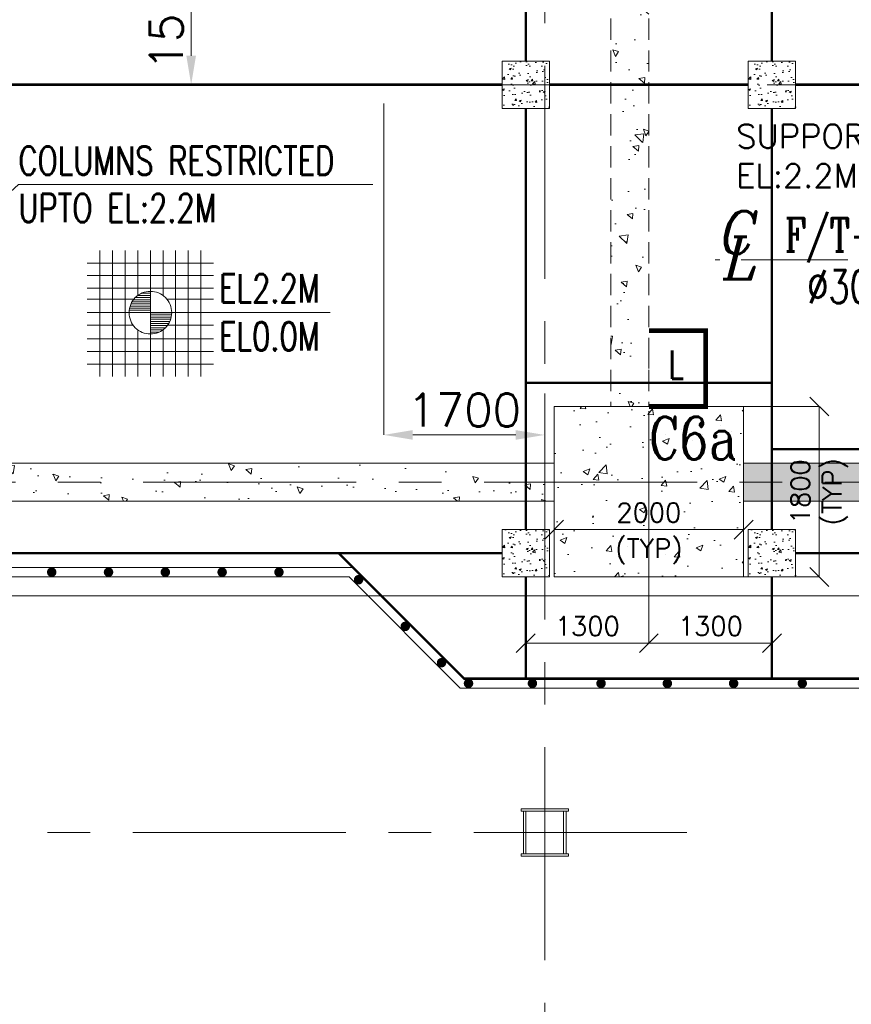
# Model space of a CAD drawing. Header units: inches. Extents: x 0 to 1545919, y 0 to 23143738.
# Tile 165 of 197: x 234123 to 242907, y 76193 to 86595. Entities that reach past the tile are written whole.
import ezdxf

# ---------------------------------------------------------------- set-up
doc = ezdxf.new("R2010")
doc.units = ezdxf.units.IN
doc.header["$LTSCALE"] = 1800
doc.header["$MEASUREMENT"] = 0
for name, pattern in [('CENTER', [2, 1.25, -0.25, 0.25, -0.25]), ('CENTER2', [1.125, 0.75, -0.125, 0.125, -0.125]), ('HIDDEN', [0.375, 0.25, -0.125]), ('HIDDEN2', [0.1875, 0.125, -0.0625])]:
    doc.linetypes.add(name, pattern=pattern)
doc.layers.get('0').update_dxf_attribs({"color": 253, "lineweight": 5})
doc.layers.get('Defpoints').update_dxf_attribs({"lineweight": 18})
for name, color, linetype, lineweight in [('AUX COL', 1, 'Continuous', 18), ('CEN', 8, 'CENTER', 18), ('COL', 1, 'Continuous', 18), ('CONCRETE', 145, 'Continuous', 18), ('DIM', 4, 'Continuous', 18), ('EQUIP', 8, 'HIDDEN', 9), ('GRID', 251, 'CENTER', 18), ('HATCH-1', 252, 'Continuous', 9), ('STEEL', 231, 'Continuous', 18), ('TEXT', 3, 'Continuous', 18)]:
    doc.layers.add(name, color=color, linetype=linetype, lineweight=lineweight)
doc.styles.add('COMPLEX', font='complex')
doc.styles.add('ITALICC', font='italicc')
doc.styles.add('ROMANC', font='ROMANC.SHX')
doc.styles.add('ROMANS', font='romans.shx')
doc.styles.get("Standard").update_dxf_attribs({"font": 'arial.ttf'})
doc.dimstyles.new('HALF', dxfattribs={"dimtxt": 200, "dimasz": 200, "dimexe": 0, "dimexo": 0, "dimgap": 80, "dimtad": 1, "dimdec": 0, "dimzin": 0, "dimdsep": 46, "dimtxsty": 'ROMANS', "dimblk": 'OBLIQUE', "dimcen": 0, "dimclrd": 4, "dimclre": 9, "dimclrt": 256, "dimadec": 0, "dimazin": 0, "dimtfac": 0.09, "dimtdec": 0, "dimtix": 1, "dimtofl": 0, "dimtmove": 0, "dimatfit": 3, "dimldrblk": 'DOT', "dimfxl": 1, "dimtolj": 1, "dimtzin": 0, "dimarcsym": 0})
doc.dimstyles.new('USER175', dxfattribs={"dimscale": 175, "dimtxt": 2, "dimasz": 1.75, "dimexe": 0, "dimexo": 0, "dimgap": 0.5, "dimtad": 1, "dimdec": 0, "dimzin": 0, "dimdsep": 46, "dimtxsty": 'ROMANS', "dimcen": 0, "dimclrd": 4, "dimclre": 4, "dimclrt": 4, "dimadec": 0, "dimazin": 0, "dimtfac": 0.09, "dimtdec": 0, "dimtix": 1, "dimtofl": 0, "dimtmove": 0, "dimatfit": 3, "dimfxl": 1, "dimtolj": 1, "dimtzin": 0, "dimarcsym": 0})

# ---------------------------------------------------------------- blocks, each defined once
blk = doc.blocks.new('TG DECK COLUMNS & OUTLINE')
at = {"layer": 'CONCRETE'}
h = blk.add_hatch(dxfattribs=at)
h.set_pattern_fill('AR-CONC', color=256, scale=100, style=0)
h.set_pattern_definition([(50, (253436.075818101, 67254.81011877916), (717.2601826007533, -62.7521349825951), [75, -825]), (355, (253436.075818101, 67254.81011877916), (-138.751333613, 752.1921337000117), [60, -660]), (100.4514, (253495.847498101, 67249.58077877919), (578.5093817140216, 689.4395420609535), [63.74019000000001, -701.142112]), (46.18420000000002, (253436.075818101, 67454.81011877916), (1067.241048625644, -165.5190143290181), [112.4999999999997, -1237.499999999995]), (96.6356, (253525.012563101, 67441.01681177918), (934.6627055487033, 974.1178709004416), [95.610288, -1051.713]), (351.1842000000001, (253436.075818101, 67454.81011877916), (934.6619451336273, 974.1186009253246), [90, -990]), (21, (253536.075818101, 67404.81011877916), (596.9070521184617, -402.6188906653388), [75, -825]), (326, (253536.075818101, 67404.81011877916), (243.3153319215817, 725.150045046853), [60, -660]), (71.45140000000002, (253585.818051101, 67371.25851277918), (840.2226285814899, 322.5304967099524), [63.74019000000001, -701.142112]), (37.50000000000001, (253436.075818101, 67254.81011877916), (12.15985531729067, 332.8938538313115), [0, -652, 0, -670, 0, -662.5]), (7.499999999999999, (253436.075818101, 67254.81011877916), (263.0695374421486, 394.4117118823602), [0, -382, 0, -637, 0, -252.5]), (327.5, (253213.075818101, 67254.81011877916), (533.822436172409, -22.55487173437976), [0, -250, 0, -780, 0, -1035]), (317.5, (253113.075818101, 67254.81011877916), (583.1861693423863, 100.1049823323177), [0, -325, 0, -518, 0, -735])])
h.paths.add_polyline_path([(234783.075818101, 64464.81011877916), (236783.075818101, 64464.81011877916), (236783.075818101, 66264.81011877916), (234783.075818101, 66264.81011877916)])
blk.add_lwpolyline([(255508.075818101, 61664.81011877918), (267138.075830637, 61664.81011877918), (267138.0758087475, 77664.81011877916), (255508.075818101, 77664.81011877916), (255508.075818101, 79014.81011877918), (246358.075818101, 79014.81011877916), (246358.075818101, 77664.81011877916), (243583.075818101, 77664.81011877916), (240983.0758181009, 75064.81015271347), (226783.0758181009, 75064.81015271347), (226783.0758181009, 64264.81015271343), (240983.0758181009, 64264.81015271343), (243583.075818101, 61664.81011877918), (246358.075818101, 61664.81011877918), (246358.075818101, 60414.81011877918), (255508.075818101, 60414.81011877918)], close=True)
blk.add_lwpolyline([(246358.075818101, 77664.81011877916), (243583.075818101, 77664.81011877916), (240983.0758181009, 75064.81015271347), (226783.0758181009, 75064.81015271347), (226783.0758181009, 64264.81015271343), (240983.0758181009, 64264.81015271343), (243583.075818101, 61664.81011877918), (246358.075818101, 61664.81011877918)])
at = {"layer": 'CEN'}
for p, q in [((235783.075818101, 63964.81011877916), (235783.075818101, 66964.81011877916)), ((226842.0761494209, 65464.81011877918), (244167.015630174, 65464.81011877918))]:
    blk.add_line(p, q, dxfattribs=at)
at = {"layer": 'CONCRETE'}
blk.add_lwpolyline([(234783.075818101, 64464.81011877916), (236783.075818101, 64464.81011877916), (236783.075818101, 66264.81011877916), (234783.075818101, 66264.81011877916)], close=True, dxfattribs=at)
at = {"layer": 'TEXT', "style": 'ROMANC', "width": 0.8}
blk.add_text('C6a', height=450, dxfattribs=at).set_placement((235782.2904882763, 65706.00082048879))
blk = doc.blocks.new('CL')
at = {"style": 'ITALICC'}
for s, p in [('C', (-28.83126929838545, -3.800012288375)), ('L', (-16.31929467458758, -93.26619920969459))]:
    blk.add_text(s, height=150, dxfattribs=at).set_placement(p)
blk = doc.blocks.new('HP&LP DRAIN FLASH TANK')
at = {"layer": 'CEN', "ltscale": 0.5, "flags": 128}
for points in [[(108047.2155538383, 65854.75976622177), (108047.2155538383, 70574.94630827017)], [(110247.2155538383, 68227.62606348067), (103447.2155538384, 68227.62606348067)]]:
    blk.add_lwpolyline(points, dxfattribs=at)
at = {"layer": 'EQUIP'}
for p, q in [((107797.6664437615, 69977.57654363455), (107797.663059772, 69711.16622835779)), ((108297.7428092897, 69977.66108992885), (107797.6664437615, 69977.57654363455)), ((107882.655279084, 69927.62655830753), (107882.6526479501, 69720.48608207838)), ((107907.6994278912, 69927.65124213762), (107882.655279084, 69927.62655830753)), ((107907.6954244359, 69722.49654282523), (107907.6980303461, 69927.6512407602)), ((108187.7229414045, 69927.6576977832), (108162.6678370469, 69927.63300315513)), ((108162.6801901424, 69927.6330153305), (108162.7030406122, 69724.11298418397)), ((108187.7459845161, 69722.42188310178), (108187.7229414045, 69927.6576977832)), ((108297.7087795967, 69711.04135062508), (108297.7365546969, 69977.66108887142)), ((107990.7178044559, 69877.59110895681), (107990.7187478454, 69724.59274295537)), ((107990.7178044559, 69877.59110895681), (108032.7411291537, 69877.57764243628)), ((108062.6609330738, 69897.60026297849), (108032.7308751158, 69897.55988192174)), ((108032.7308751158, 69897.55988192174), (108032.7616372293, 69837.61316346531)), ((108032.7327803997, 69747.56318197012), (108032.7616372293, 69837.61316346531)), ((108062.6609330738, 69897.60026297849), (108062.6916951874, 69837.65354452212)), ((108062.6628383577, 69747.6035630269), (108062.6916951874, 69837.65354452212)), ((108062.7577896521, 69877.56802349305), (108104.6945118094, 69877.60455697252)), ((108104.6945118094, 69877.60455697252), (108104.695455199, 69724.60619097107)), ((107758.1918261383, 69737.59952694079), (107758.1420182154, 69705.35601975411)), ((107883.0957748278, 69737.65954174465), (107758.1918261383, 69737.59952694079)), ((107883.0957748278, 69737.65954174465), (107908.1385260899, 69737.68422419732)), ((107964.1407581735, 69737.68551289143), (107908.1385260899, 69737.68422419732)), ((108022.6983593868, 69747.58305495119), (108072.6972593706, 69747.58369004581)), ((108022.7148312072, 69726.21158498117), (108022.6983593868, 69747.58305495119)), ((108072.7137311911, 69726.2122200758), (108072.6972593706, 69747.58369004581)), ((108338.1463864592, 69737.68876238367), (108188.1996865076, 69737.60406512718)), ((108338.1463864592, 69737.68876238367), (108338.0965785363, 69705.44525519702)), ((106593.9974789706, 67724.54820582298), (106621.9460792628, 67740.62682448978)), ((106593.9974789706, 67724.54820582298), (106669.0441789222, 67594.73290307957)), ((109500.4336287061, 67724.54820582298), (109425.3869287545, 67594.73290307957)), ((109500.4336287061, 67724.54820582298), (109472.4850284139, 67740.62682448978)), ((106637.29361793, 67702.85191689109), (106406.3802639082, 67569.56610171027)), ((109457.1374897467, 67702.85191689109), (109688.0508437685, 67569.56610171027)), ((106406.377135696, 67569.57151781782), (106656.4885376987, 67136.5349545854)), ((106682.4191852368, 67601.93107664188), (106504.6912775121, 67499.29321338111)), ((106517.2340287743, 67477.61789583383), (106693.4761206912, 67579.39770049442)), ((106589.5527837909, 67452.4150545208), (106722.0527837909, 67528.91505452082)), ((109504.8783238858, 67452.4150545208), (109372.3783238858, 67528.91505452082)), ((109577.1970789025, 67477.61789583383), (109400.9549869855, 67579.39770049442)), ((109412.0119224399, 67601.93107664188), (109589.7398301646, 67499.29321338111)), ((109688.0539719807, 67569.57151781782), (109437.942569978, 67136.5349545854)), ((106504.6912775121, 67499.29321338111), (106517.2402158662, 67477.60720382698)), ((106610.5527837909, 67416.11505452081), (106589.5527837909, 67452.4150545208)), ((106593.2527837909, 67406.0150545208), (106645.1527837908, 67436.0150545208)), ((106593.2527837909, 67406.0150545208), (106608.2527837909, 67380.11505452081)), ((106608.2527837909, 67380.11505452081), (106660.1527837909, 67410.11505452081)), ((106723.1527837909, 67481.0150545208), (106645.1527837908, 67436.0150545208)), ((106646.5527837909, 67353.71505452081), (106779.0527837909, 67430.21505452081)), ((106738.1527837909, 67455.11505452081), (106660.1527837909, 67410.11505452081)), ((106736.6527837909, 67500.41505452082), (106718.1527837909, 67489.71505452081)), ((106743.1527837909, 67446.4150545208), (106718.1527837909, 67489.71505452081)), ((106761.6527837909, 67457.11505452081), (106743.1527837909, 67446.4150545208)), ((109447.8783238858, 67353.71505452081), (109315.3783238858, 67430.21505452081)), ((109332.7783238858, 67457.11505452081), (109351.2783238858, 67446.4150545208)), ((109351.2783238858, 67446.4150545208), (109376.2783238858, 67489.71505452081)), ((109356.2783238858, 67455.11505452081), (109434.2783238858, 67410.11505452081)), ((109357.7783238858, 67500.41505452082), (109376.2783238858, 67489.71505452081)), ((109371.2783238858, 67481.0150545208), (109449.2783238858, 67436.0150545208)), ((109486.1783238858, 67380.11505452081), (109434.2783238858, 67410.11505452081)), ((109501.1783238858, 67406.0150545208), (109449.2783238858, 67436.0150545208)), ((109483.8783238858, 67416.11505452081), (109504.8783238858, 67452.4150545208)), ((109501.1783238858, 67406.0150545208), (109486.1783238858, 67380.11505452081)), ((109589.7398301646, 67499.29321338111), (109577.1908918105, 67477.60720382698)), ((106646.5527837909, 67353.71505452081), (106625.5527837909, 67390.11505452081)), ((106822.3798080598, 67359.36284740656), (106644.7093249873, 67256.78775522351)), ((106657.2520762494, 67235.11243767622), (106836.6423063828, 67338.68039716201)), ((106781.0031072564, 67400.65145531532), (106809.00533934, 67352.15274400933)), ((106821.5480906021, 67330.47742646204), (106809.00533934, 67352.15274400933)), ((106821.5480906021, 67330.47742646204), (106884.0520392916, 67222.33744126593)), ((109272.8830170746, 67330.47742646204), (109210.3790683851, 67222.33744126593)), ((109437.1790314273, 67235.11243767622), (109257.7888012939, 67338.68039716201)), ((109272.0512996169, 67359.36284740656), (109449.7217826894, 67256.78775522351)), ((109272.8830170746, 67330.47742646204), (109285.4257683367, 67352.15274400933)), ((109313.4280004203, 67400.65145531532), (109285.4257683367, 67352.15274400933)), ((109447.8783238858, 67353.71505452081), (109468.8783238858, 67390.11505452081)), ((106644.7086250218, 67256.78896484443), (106657.2520762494, 67235.11243767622)), ((106656.4885376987, 67136.5349545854), (106887.2083305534, 67269.73718160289)), ((106884.0520392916, 67222.33744126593), (106912.0006395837, 67238.41605993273)), ((109210.3790683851, 67222.33744126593), (109182.430468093, 67238.41605993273)), ((109437.942569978, 67136.5349545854), (109207.2227771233, 67269.73718160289)), ((109449.7224826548, 67256.78896484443), (109437.1790314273, 67235.11243767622)), ((106973.7451012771, 66876.32069922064), (107085.7723188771, 67070.35753193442)), ((106869.9726879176, 66886.58160685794), (106891.4726879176, 66923.82069922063)), ((107077.385772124, 66766.83160685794), (106869.9726879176, 66886.58160685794)), ((107495.9584197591, 66574.82069922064), (106891.4726879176, 66923.82069922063)), ((107098.885772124, 66804.07069922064), (107203.964748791, 66986.07282561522)), ((107288.5453355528, 66694.57069922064), (107393.6243122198, 66876.57282561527)), ((107413.6860063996, 66622.32069922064), (107525.7132239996, 66816.35753193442)), ((107172.2155538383, 66712.08160685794), (107077.385772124, 66766.83160685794)), ((107267.0453355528, 66657.33160685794), (107172.2155538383, 66712.08160685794)), ((107474.4584197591, 66537.58160685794), (107267.0453355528, 66657.33160685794)), ((107474.4584197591, 66537.58160685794), (107495.9584197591, 66574.82069922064))]:
    blk.add_line(p, q, dxfattribs=at)
for radius in [1500, 813, 801]:
    blk.add_circle((108047.2155538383, 68227.62606348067), radius, dxfattribs=at)
at = {"layer": 'TEXT', "xscale": 3, "yscale": 3, "zscale": 3}
blk.add_blockref('CL', (103580.7693926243, 68301.50217406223, 274.1308960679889), dxfattribs=at)
at = {"layer": 'TEXT', "width": 0.75}
for s, style, p in [("F/T-'B'", 'COMPLEX', (104183.7182209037, 68316.48478712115)), ('%%C3000', 'ROMANS', (104419.1401241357, 67768.71453434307, 274.1308960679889))]:
    blk.add_text(s, height=350, dxfattribs=dict(at, style=style)).set_placement(p)
at = {"layer": 'TEXT', "insert": (103670.5, 69657.63735740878), "char_height": 250, "attachment_point": 1}
blk.add_mtext_dynamic_manual_height_columns('{\\Fromans|c0;SUPPORT FROM EL:2.2M FLOOR}', width=2901.5, gutter_width=1, heights=[0], dxfattribs=at)
blk = doc.blocks.new('*D506')
at = {"layer": 'Defpoints', "color": 0, "transparency": 16777216}
for p in [(-19761.4588015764, 1499.999999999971), (-19984.21555383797, 6.31e-14), (-19761.4588015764, 0)]:
    blk.add_point(p, dxfattribs=at)
at = {"layer": 'DIM', "color": 4, "lineweight": -2, "transparency": 16777216}
for p, q in [((-19761.4588015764, 1499.999999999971), (-19984.21555383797, 1499.999999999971)), ((-19984.21555383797, 1193.749999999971), (-19984.21555383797, 306.25)), ((-19761.4588015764, 0), (-19984.21555383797, 6.31e-14))]:
    blk.add_line(p, q, dxfattribs=at)
at = {"layer": 'DIM', "color": 4, "transparency": 16777216}
for points in [[(-20035.25722050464, 1193.749999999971), (-19933.1738871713, 1193.749999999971), (-19984.21555383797, 1499.999999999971)], [(-20035.25722050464, 306.25), (-19933.1738871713, 306.25), (-19984.21555383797, 6.31e-14)]]:
    blk.add_solid(points, dxfattribs=at)
at = {"layer": 'DIM', "color": 4, "transparency": 16777216, "insert": (-20246.71555383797, 749.9999999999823), "char_height": 350, "attachment_point": 5, "rotation": 90, "style": 'ROMANS'}
blk.add_mtext('\\A1;1500', dxfattribs=at)
blk = doc.blocks.new('*D507')
at = {"layer": 'Defpoints', "color": 0, "transparency": 16777216}
for p in [(-17949.99999999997, -200.0000000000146), (-16249.99999999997, -3262.636641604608), (-16249.99999999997, -3700.136641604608)]:
    blk.add_point(p, dxfattribs=at)
at = {"layer": 'DIM', "color": 4, "lineweight": -2, "transparency": 16777216}
for p, q in [((-17949.99999999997, -200.0000000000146), (-17949.99999999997, -3700.136641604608)), ((-16249.99999999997, -3262.636641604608), (-16249.99999999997, -3700.136641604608)), ((-17643.74999999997, -3700.136641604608), (-16556.24999999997, -3700.136641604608))]:
    blk.add_line(p, q, dxfattribs=at)
at = {"layer": 'DIM', "color": 4, "transparency": 16777216}
for points in [[(-17643.74999999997, -3649.094974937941), (-17643.74999999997, -3751.178308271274), (-17949.99999999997, -3700.136641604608)], [(-16556.24999999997, -3649.094974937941), (-16556.24999999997, -3751.178308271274), (-16249.99999999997, -3700.136641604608)]]:
    blk.add_solid(points, dxfattribs=at)
at = {"layer": 'DIM', "color": 4, "transparency": 16777216, "insert": (-17099.99999999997, -3437.636641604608), "char_height": 350, "attachment_point": 5, "style": 'ROMANS'}
blk.add_mtext('\\A1;1700', dxfattribs=at)
blk = doc.blocks.new('PLATFORM BELOW TG DECK AT EL. 0.0M & 2.2M')
at = {"layer": 'CONCRETE'}
h = blk.add_hatch(dxfattribs=at)
h.set_pattern_fill('AR-CONC', color=256, scale=30, style=0)
h.set_pattern_definition([(50, (-16449.99997503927, 5.82077e-11), (215.178054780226, -18.82564049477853), [22.5, -247.5]), (355, (-16449.99997503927, 5.82077e-11), (-41.6254000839, 225.6576401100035), [18, -198]), (100.4514, (-16432.06847103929, -1.568801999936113), (173.5528145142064, 206.8318626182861), [19.122057, -210.3426336]), (46.18420000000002, (-16449.99997503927, 60.00000000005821), (320.1723145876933, -49.65570429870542), [33.74999999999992, -371.2499999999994]), (96.6356, (-16423.31895153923, 55.86200790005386), (280.398811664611, 292.2353612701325), [28.6830864, -315.5139]), (351.1842000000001, (-16449.99997503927, 60.00000000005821), (280.3985835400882, 292.2355802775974), [27, -297]), (21, (-16419.99997503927, 45.00000000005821), (179.0721156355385, -120.7856671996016), [22.5, -247.5]), (326, (-16419.99997503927, 45.00000000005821), (72.99459957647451, 217.5450135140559), [18, -198]), (71.45140000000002, (-16405.07730513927, 34.9345182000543), (252.066788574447, 96.75914901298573), [19.122057, -210.3426336]), (37.50000000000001, (-16449.99997503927, 5.82077e-11), (3.6479565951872, 99.86815614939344), [0, -195.6, 0, -201, 0, -198.75]), (7.499999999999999, (-16449.99997503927, 5.82077e-11), (78.9208612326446, 118.323513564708), [0, -114.6, 0, -191.1, 0, -75.75]), (327.5, (-16516.8999750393, 5.82077e-11), (160.1467308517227, -6.766461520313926), [0, -75, 0, -234, 0, -310.5]), (317.5, (-16546.89997503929, 5.82077e-11), (174.9558508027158, 30.03149469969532), [0, -97.5, 0, -155.4, 0, -220.5])])
h.paths.add_polyline_path([(-16199.99997503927, 250.0000000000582), (-16699.99997503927, 250.0000000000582), (-16699.99997503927, -249.9999999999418), (-16199.99997503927, -249.9999999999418)])
h = blk.add_hatch(dxfattribs=at)
h.set_pattern_fill('AR-CONC', color=256, scale=30, style=0)
h.set_pattern_definition([(50, (-13850.00002496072, 2.91038e-11), (215.178054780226, -18.82564049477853), [22.5, -247.5]), (355, (-13850.00002496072, 2.91038e-11), (-41.6254000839, 225.6576401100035), [18, -198]), (100.4514, (-13832.06852096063, -1.568801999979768), (173.5528145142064, 206.8318626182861), [19.122057, -210.3426336]), (46.18420000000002, (-13850.00002496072, 60.0000000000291), (320.1723145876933, -49.65570429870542), [33.74999999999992, -371.2499999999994]), (96.6356, (-13823.31900146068, 55.86200790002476), (280.398811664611, 292.2353612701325), [28.6830864, -315.5139]), (351.1842000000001, (-13850.00002496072, 60.0000000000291), (280.3985835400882, 292.2355802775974), [27, -297]), (21, (-13820.00002496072, 45.0000000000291), (179.0721156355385, -120.7856671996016), [22.5, -247.5]), (326, (-13820.00002496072, 45.0000000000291), (72.99459957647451, 217.5450135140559), [18, -198]), (71.45140000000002, (-13805.07735506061, 34.93451820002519), (252.066788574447, 96.75914901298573), [19.122057, -210.3426336]), (37.50000000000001, (-13850.00002496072, 2.91038e-11), (3.6479565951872, 99.86815614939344), [0, -195.6, 0, -201, 0, -198.75]), (7.499999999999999, (-13850.00002496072, 2.91038e-11), (78.9208612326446, 118.323513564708), [0, -114.6, 0, -191.1, 0, -75.75]), (327.5, (-13916.90002496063, 2.91038e-11), (160.1467308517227, -6.766461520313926), [0, -75, 0, -234, 0, -310.5]), (317.5, (-13946.90002496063, 2.91038e-11), (174.9558508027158, 30.03149469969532), [0, -97.5, 0, -155.4, 0, -220.5])])
h.paths.add_polyline_path([(-13600.00002496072, 250.0000000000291), (-14100.00002496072, 250.0000000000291), (-14100.00002496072, -249.9999999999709), (-13600.00002496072, -249.9999999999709)])
h = blk.add_hatch(dxfattribs=at)
h.set_pattern_fill('AR-CONC', color=256, scale=30, style=0)
h.set_pattern_definition([(50, (-16449.99997503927, -4949.999999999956), (215.178054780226, -18.82564049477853), [22.5, -247.5]), (355, (-16449.99997503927, -4949.999999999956), (-41.6254000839, 225.6576401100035), [18, -198]), (100.4514, (-16432.06847103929, -4951.56880199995), (173.5528145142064, 206.8318626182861), [19.122057, -210.3426336]), (46.18420000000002, (-16449.99997503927, -4889.999999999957), (320.1723145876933, -49.65570429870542), [33.74999999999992, -371.2499999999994]), (96.6356, (-16423.31895153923, -4894.137992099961), (280.398811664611, 292.2353612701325), [28.6830864, -315.5139]), (351.1842000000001, (-16449.99997503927, -4889.999999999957), (280.3985835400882, 292.2355802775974), [27, -297]), (21, (-16419.99997503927, -4904.999999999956), (179.0721156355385, -120.7856671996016), [22.5, -247.5]), (326, (-16419.99997503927, -4904.999999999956), (72.99459957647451, 217.5450135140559), [18, -198]), (71.45140000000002, (-16405.07730513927, -4915.06548179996), (252.066788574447, 96.75914901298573), [19.122057, -210.3426336]), (37.50000000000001, (-16449.99997503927, -4949.999999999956), (3.6479565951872, 99.86815614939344), [0, -195.6, 0, -201, 0, -198.75]), (7.499999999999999, (-16449.99997503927, -4949.999999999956), (78.9208612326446, 118.323513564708), [0, -114.6, 0, -191.1, 0, -75.75]), (327.5, (-16516.8999750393, -4949.999999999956), (160.1467308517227, -6.766461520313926), [0, -75, 0, -234, 0, -310.5]), (317.5, (-16546.89997503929, -4949.999999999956), (174.9558508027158, 30.03149469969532), [0, -97.5, 0, -155.4, 0, -220.5])])
h.paths.add_polyline_path([(-16199.99997503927, -4699.999999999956), (-16699.99997503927, -4699.999999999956), (-16699.99997503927, -5199.999999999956), (-16199.99997503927, -5199.999999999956)])
h = blk.add_hatch(dxfattribs=at)
h.set_pattern_fill('AR-CONC', color=256, scale=30, style=0)
h.set_pattern_definition([(50, (-13850.00002496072, -4949.999999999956), (215.178054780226, -18.82564049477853), [22.5, -247.5]), (355, (-13850.00002496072, -4949.999999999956), (-41.6254000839, 225.6576401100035), [18, -198]), (100.4514, (-13832.06852096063, -4951.56880199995), (173.5528145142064, 206.8318626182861), [19.122057, -210.3426336]), (46.18420000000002, (-13850.00002496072, -4889.999999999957), (320.1723145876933, -49.65570429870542), [33.74999999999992, -371.2499999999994]), (96.6356, (-13823.31900146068, -4894.137992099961), (280.398811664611, 292.2353612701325), [28.6830864, -315.5139]), (351.1842000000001, (-13850.00002496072, -4889.999999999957), (280.3985835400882, 292.2355802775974), [27, -297]), (21, (-13820.00002496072, -4904.999999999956), (179.0721156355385, -120.7856671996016), [22.5, -247.5]), (326, (-13820.00002496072, -4904.999999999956), (72.99459957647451, 217.5450135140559), [18, -198]), (71.45140000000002, (-13805.07735506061, -4915.06548179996), (252.066788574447, 96.75914901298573), [19.122057, -210.3426336]), (37.50000000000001, (-13850.00002496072, -4949.999999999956), (3.6479565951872, 99.86815614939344), [0, -195.6, 0, -201, 0, -198.75]), (7.499999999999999, (-13850.00002496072, -4949.999999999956), (78.9208612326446, 118.323513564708), [0, -114.6, 0, -191.1, 0, -75.75]), (327.5, (-13916.90002496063, -4949.999999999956), (160.1467308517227, -6.766461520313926), [0, -75, 0, -234, 0, -310.5]), (317.5, (-13946.90002496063, -4949.999999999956), (174.9558508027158, 30.03149469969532), [0, -97.5, 0, -155.4, 0, -220.5])])
h.paths.add_polyline_path([(-13600.00002496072, -4699.999999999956), (-14100.00002496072, -4699.999999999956), (-14100.00002496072, -5199.999999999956), (-13600.00002496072, -5199.999999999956)])
at = {"layer": 'COL'}
for points in [[(-16699.99997503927, -249.9999999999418), (-16199.99997503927, -249.9999999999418), (-16199.99997503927, 250.0000000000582), (-16699.99997503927, 250.0000000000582)], [(-14100.00002496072, -249.9999999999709), (-13600.00002496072, -249.9999999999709), (-13600.00002496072, 250.0000000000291), (-14100.00002496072, 250.0000000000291)], [(-16699.99997503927, -5199.999999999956), (-16199.99997503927, -5199.999999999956), (-16199.99997503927, -4699.999999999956), (-16699.99997503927, -4699.999999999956)], [(-14100.00002496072, -5199.999999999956), (-13600.00002496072, -5199.999999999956), (-13600.00002496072, -4699.999999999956), (-14100.00002496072, -4699.999999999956)]]:
    blk.add_lwpolyline(points, close=True, dxfattribs=at)
at = {"layer": 'STEEL'}
for p, q in [((-22299.99999999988, -5099.999999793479), (-18275.00000786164, -5099.999967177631)), ((-22299.99999999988, -5199.999999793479), (-18316.42136375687, -5199.999967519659)), ((-18316.42136375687, -5199.999967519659), (-17141.42133127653, -6374.999999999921)), ((-18275.00000786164, -5099.999967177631), (-17099.99997503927, -6274.999999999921)), ((-6425, -6274.999999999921), (-17099.99997503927, -6274.999999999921)), ((-6325, -6374.999999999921), (-17141.42133127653, -6374.999999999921))]:
    blk.add_line(p, q, dxfattribs=at)
at = {"layer": 'STEEL', "const_width": 25}
for points in [[(-16449.99997503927, 250.0000000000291), (-16449.99997503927, 4700.000000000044)], [(-13850.00002496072, 250.0000000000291), (-13850.00002496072, 4700.000000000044)], [(-22299.99999999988, 0), (-16699.99997503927, 0)], [(-16199.99997503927, 2.91038e-11), (-14100.00002496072, 0)], [(-13600.00002496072, 0), (-6800, 2.91038e-11)], [(-16449.99997503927, -4699.999999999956), (-16449.99997503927, -249.9999999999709)], [(-13850.00002496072, -4699.999999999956), (-13850.00002496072, -249.9999999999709)], [(-13850.00002496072, -3150), (-16449.99997503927, -3150)], [(-13850.00002496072, -3850), (-5250, -3850)], [(-22299.99999999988, -4949.999999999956), (-16699.99997503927, -4949.999999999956)], [(-18424.99997503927, -4949.999999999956), (-17099.99997503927, -6274.999999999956), (-6550, -6274.999999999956), (-6550, -5199.999999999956)], [(-13600.00002496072, -4949.999999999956), (-6800, -4949.999999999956)], [(-16449.99997503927, -5199.999999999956), (-16449.99997503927, -6274.999999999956)], [(-13850.00002496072, -5199.999999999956), (-13850.00002496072, -6274.999999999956)]]:
    blk.add_lwpolyline(points, dxfattribs=at)
at = {"layer": 'STEEL', "const_width": 50}
for points in [[(-21481.82213607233, -5149.999974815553, 1), (-21431.82213607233, -5149.999974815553, 1)], [(-20881.82213607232, -5149.999974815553, 1), (-20831.82213607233, -5149.999974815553, 1)], [(-20281.82213607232, -5149.999974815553, 1), (-20231.82213607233, -5149.999974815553, 1)], [(-19681.82213607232, -5149.999974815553, 1), (-19631.82213607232, -5149.999974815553, 1)], [(-19081.82213607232, -5149.999974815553, 1), (-19031.82213607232, -5149.999974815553, 1)], [(-18240.828727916, -5229.881925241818, 1), (-18190.828727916, -5229.881925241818, 1)], [(-17747.85533050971, -5722.855322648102, 1), (-17697.85533050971, -5722.855322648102, 1)], [(-17364.32552158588, -6106.385131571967, 1), (-17314.32552158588, -6106.385131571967, 1)], [(-17079.76736059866, -6324.99997651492, 1), (-17029.76736059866, -6324.99997651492, 1)], [(-16404.76736059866, -6324.99997651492, 1), (-16354.76736059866, -6324.99997651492, 1)], [(-15679.76736059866, -6324.99997651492, 1), (-15629.76736059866, -6324.99997651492, 1)], [(-14979.76736059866, -6324.99997651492, 1), (-14929.76736059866, -6324.99997651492, 1)], [(-14279.76736059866, -6324.99997651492, 1), (-14229.76736059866, -6324.99997651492, 1)], [(-13554.76736059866, -6324.99997651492, 1), (-13504.76736059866, -6324.99997651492, 1)]]:
    blk.add_lwpolyline(points, format="xyb", close=True, dxfattribs=at)
blk = doc.blocks.new('LEVEL')
at = {"flags": 128}
for points in [[(-533.3333333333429, 657.5999999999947), (-533.3333333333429, -675.7333333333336)], [(-400, 657.5999999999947), (-400, -675.7333333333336)], [(-266.666666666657, 657.5999999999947), (-266.666666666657, -675.7333333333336)], [(-266.666666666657, 657.5999999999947), (-266.666666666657, -675.7333333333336)], [(-133.333333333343, 657.5999999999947), (-133.333333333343, 181.2441839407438)], [(0, 657.5999999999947), (0, -675.7333333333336)], [(0, 657.5999999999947), (0, -675.7333333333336)], [(133.333333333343, 657.5999999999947), (133.333333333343, 181.2464618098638)], [(133.333333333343, 657.5999999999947), (133.333333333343, 181.2464618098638)], [(266.666666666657, 657.5999999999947), (266.666666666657, -675.7333333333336)], [(400, 657.5999999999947), (400, -675.7333333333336)], [(533.3333333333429, 657.5999999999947), (533.3333333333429, -675.7333333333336)], [(-666.6666666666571, 524.2666666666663), (666.6666666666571, 524.2666666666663)], [(-666.6666666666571, 390.9333333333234), (666.6666666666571, 390.9333333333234)], [(-666.6666666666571, 257.5999999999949), (666.6666666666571, 257.5999999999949)], [(0, 3.638e-12), (0, 264.2399999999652)], [(-666.6666666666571, 142.3999999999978), (-174.2111439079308, 142.3999999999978)], [(-193.5899999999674, 114.7500000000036), (0, 114.7500000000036)], [(-178.289999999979, 137.2500000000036), (0, 137.2500000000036)], [(-158.4899999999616, 159.7500000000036), (0, 159.7500000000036)], [(-132.0299999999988, 182.2500000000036), (0, 182.2500000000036)], [(-93.41999999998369, 204.7500000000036), (0, 204.7500000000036)], [(174.2135675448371, 142.3999999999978), (666.6666666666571, 142.3999999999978)], [(-666.6666666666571, 3.638e-12), (666.6666666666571, 3.638e-12)], [(-265.4099999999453, 3.638e-12), (0, 3.638e-12)], [(-225, 2.250000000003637), (0, 2.250000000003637)], [(-223.6499999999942, 24.75000000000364), (0, 24.75000000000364)], [(-219.9599999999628, 47.25000000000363), (0, 47.25000000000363)], [(-213.929999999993, 69.75000000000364), (0, 69.75000000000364)], [(-205.1999999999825, 92.25000000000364), (0, 92.25000000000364)], [(1900, 3.638e-12), (0, 3.638e-12)], [(0, 3.638e-12), (0, -261.2700000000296)], [(225, -2.160000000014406), (0, -2.160000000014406)], [(223.6500000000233, -24.66000000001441), (0, -24.66000000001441)], [(220.0500000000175, -47.1600000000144), (0, -47.1600000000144)], [(213.9300000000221, -69.6600000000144), (0, -69.6600000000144)], [(205.2900000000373, -92.1600000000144), (0, -92.1600000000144)], [(-666.6666666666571, -133.3333333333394), (-181.2394382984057, -133.3333333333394)], [(-133.333333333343, -181.2394382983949), (-133.333333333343, -675.7333333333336)], [(193.5900000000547, -114.6600000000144), (0, -114.6600000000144)], [(178.3800000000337, -137.1600000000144), (0, -137.1600000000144)], [(158.4900000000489, -159.6600000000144), (0, -159.6600000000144)], [(132.0300000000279, -182.1600000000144), (0, -182.1600000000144)], [(93.42000000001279, -204.6600000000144), (0, -204.6600000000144)], [(133.333333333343, -181.2441839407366), (133.333333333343, -675.7333333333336)], [(133.333333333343, -181.2441839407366), (133.333333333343, -675.7333333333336)], [(181.2441839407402, -133.3333333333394), (666.6666666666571, -133.3333333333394)], [(-666.6666666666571, -275.7333333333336), (666.6666666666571, -275.7333333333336)], [(-666.6666666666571, -409.0666666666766), (666.6666666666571, -409.0666666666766)], [(-666.6666666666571, -542.4000000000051), (666.6666666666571, -542.4000000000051)]]:
    blk.add_lwpolyline(points, dxfattribs=at)
for points in [[(0, 225.0000000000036, 0.414246), (-225, 3.638e-12)], [(225, 3.638e-12, 0.4142580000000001), (0, 225.0000000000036)], [(-225, 3.638e-12, 0.4142210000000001), (0, -224.9999999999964)], [(0, -224.9999999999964, 0.414246), (225, 3.638e-12)]]:
    blk.add_lwpolyline(points, format="xyb", dxfattribs=at)
at = {"flags": 4}
blk.add_attdef('LEVEL', (839.4510427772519, 107.0709855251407), '', height=300, dxfattribs=at)
blk = doc.blocks.new('_Oblique')
at = {"color": 0, "linetype": 'ByBlock', "lineweight": -2}
blk.add_line((-0.5, -0.5), (0.5, 0.5), dxfattribs=at)
blk = doc.blocks.new('*D543')
at = {"layer": 'Defpoints', "color": 0, "transparency": 16777216}
for p in [(-16449.99997503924, -5700), (-15149.99999999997, -5700), (-16449.99997503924, -5900)]:
    blk.add_point(p, dxfattribs=at)
at = {"layer": 'DIM', "color": 9, "lineweight": -2, "transparency": 16777216}
for p, q in [((-16449.99997503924, -5700), (-16449.99997503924, -5900)), ((-15149.99999999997, -5700), (-15149.99999999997, -5900))]:
    blk.add_line(p, q, dxfattribs=at)
at = {"layer": 'DIM', "color": 4, "lineweight": -2, "transparency": 16777216}
blk.add_line((-15149.99999999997, -5900), (-16449.99997503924, -5900), dxfattribs=at)
at = {"layer": 'DIM', "color": 4, "lineweight": -2, "transparency": 16777216, "xscale": 200, "yscale": 200, "zscale": 200, "rotation": 180}
blk.add_blockref('_Oblique', (-16449.99997503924, -5900), dxfattribs=at)
at = {"layer": 'DIM', "color": 4, "lineweight": -2, "transparency": 16777216, "xscale": 200, "yscale": 200, "zscale": 200}
blk.add_blockref('_Oblique', (-15149.99999999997, -5900), dxfattribs=at)
at = {"layer": 'DIM', "transparency": 16777216, "insert": (-15799.99998751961, -5720), "char_height": 200, "attachment_point": 5, "style": 'ROMANS'}
blk.add_mtext('\\A1;1300', dxfattribs=at)
blk = doc.blocks.new('_Dot')
at = {"color": 0, "linetype": 'ByBlock', "lineweight": -2}
blk.add_line((-0.5, 0), (-1, 0), dxfattribs=at)
at = {"color": 0, "linetype": 'ByBlock', "const_width": 0.5}
blk.add_lwpolyline([(-0.25, 0, 1), (0.25, 0, 1)], format="xyb", close=True, dxfattribs=at)
blk = doc.blocks.new('*D544')
at = {"layer": 'Defpoints', "color": 0, "transparency": 16777216}
for p in [(-15150, -5700), (-13850.00002496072, -5700), (-13850.00002496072, -5900)]:
    blk.add_point(p, dxfattribs=at)
at = {"layer": 'DIM', "color": 9, "lineweight": -2, "transparency": 16777216}
for p, q in [((-15150, -5700), (-15150, -5900)), ((-13850.00002496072, -5700), (-13850.00002496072, -5900))]:
    blk.add_line(p, q, dxfattribs=at)
at = {"layer": 'DIM', "color": 4, "lineweight": -2, "transparency": 16777216}
blk.add_line((-15150, -5900), (-13850.00002496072, -5900), dxfattribs=at)
at = {"layer": 'DIM', "color": 4, "lineweight": -2, "transparency": 16777216, "xscale": 200, "yscale": 200, "zscale": 200, "rotation": 180}
blk.add_blockref('_Oblique', (-15150, -5900), dxfattribs=at)
at = {"layer": 'DIM', "color": 4, "lineweight": -2, "transparency": 16777216, "xscale": 200, "yscale": 200, "zscale": 200}
blk.add_blockref('_Oblique', (-13850.00002496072, -5900), dxfattribs=at)
at = {"layer": 'DIM', "transparency": 16777216, "insert": (-14500.00001248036, -5720), "char_height": 200, "attachment_point": 5, "style": 'ROMANS'}
blk.add_mtext('\\A1;1300', dxfattribs=at)
blk = doc.blocks.new('*D580')
at = {"layer": 'Defpoints', "color": 0, "transparency": 16777216}
for p in [(-14150, -4700), (-16150, -4900), (-14150, -4900)]:
    blk.add_point(p, dxfattribs=at)
at = {"layer": 'DIM', "color": 9, "lineweight": -2, "transparency": 16777216}
for p, q in [((-16150, -4900), (-16150, -4700)), ((-14150, -4900), (-14150, -4700))]:
    blk.add_line(p, q, dxfattribs=at)
at = {"layer": 'DIM', "color": 4, "lineweight": -2, "transparency": 16777216}
blk.add_line((-16150, -4700), (-14150, -4700), dxfattribs=at)
at = {"layer": 'DIM', "color": 4, "lineweight": -2, "transparency": 16777216, "xscale": 200, "yscale": 200, "zscale": 200, "rotation": 180}
blk.add_blockref('_Oblique', (-16150, -4700), dxfattribs=at)
at = {"layer": 'DIM', "color": 4, "lineweight": -2, "transparency": 16777216, "xscale": 200, "yscale": 200, "zscale": 200}
blk.add_blockref('_Oblique', (-14150, -4700), dxfattribs=at)
at = {"layer": 'DIM', "transparency": 16777216, "char_height": 200, "attachment_point": 5, "style": 'ROMANS'}
for s, insert in [('\\A1;2000', (-15150, -4520)), ('\\A1;(TYP)', (-15150, -4932.380952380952))]:
    blk.add_mtext(s, dxfattribs=dict(at, insert=insert))
blk = doc.blocks.new('*D581')
at = {"layer": 'Defpoints', "color": 0, "transparency": 16777216}
for p in [(-14149.99999999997, -3400), (-13349.99999999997, -3400), (-14149.99999999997, -5200)]:
    blk.add_point(p, dxfattribs=at)
at = {"layer": 'DIM', "color": 9, "lineweight": -2, "transparency": 16777216}
for p, q in [((-14149.99999999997, -3400), (-13349.99999999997, -3400)), ((-14149.99999999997, -5200), (-13349.99999999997, -5200))]:
    blk.add_line(p, q, dxfattribs=at)
at = {"layer": 'DIM', "color": 4, "lineweight": -2, "transparency": 16777216}
blk.add_line((-13349.99999999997, -5200), (-13349.99999999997, -3400), dxfattribs=at)
at = {"layer": 'DIM', "color": 4, "lineweight": -2, "transparency": 16777216, "xscale": 200, "yscale": 200, "zscale": 200}
for p, rotation in [((-13349.99999999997, -3400), 90), ((-13349.99999999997, -5200), 270)]:
    blk.add_blockref('_Oblique', p, dxfattribs=dict(at, rotation=rotation))
at = {"layer": 'DIM', "transparency": 16777216, "insert": (-13349.99999999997, -4300), "char_height": 200, "attachment_point": 5, "rotation": 90, "style": 'ROMANS'}
blk.add_mtext('\\A1;1800\\P(TYP)', dxfattribs=at)
blk = doc.blocks.new('CW-PIT')
at = {"layer": 'HATCH-1'}
h = blk.add_hatch(dxfattribs=at)
h.set_pattern_fill('AR-CONC', color=256, scale=100, angle=90, style=0)
h.set_pattern_definition([(140, (-99662.18715243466, -133526.3038842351), (62.75213498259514, 717.2601826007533), [75, -825]), (85.00000000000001, (-99662.18715243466, -133526.3038842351), (-752.1921337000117, -138.7513336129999), [60, -660]), (190.45144446, (-99656.95780843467, -133466.5322032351), (-689.4399909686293, 578.5088467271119), [63.74019199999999, -701.142112]), (136.1842, (-99862.18715243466, -133526.3038842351), (165.5192807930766, 1067.241330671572), [112.4999999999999, -1237.499999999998]), (186.63563549, (-99848.39384543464, -133437.3671392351), (-974.1186007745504, 934.6619456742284), [95.610342, -1051.71376]), (81.18416399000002, (-99862.18715243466, -133526.3038842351), (-974.1186002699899, 934.6619450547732), [90, -990.000001]), (110.9999999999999, (-99812.18715243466, -133426.3038842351), (402.6188906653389, 596.9070521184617), [75, -825]), (56.00000000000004, (-99812.18715243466, -133426.3038842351), (-725.150045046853, 243.3153319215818), [60, -660]), (161.45144474, (-99778.63557843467, -133376.5616302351), (-322.5311528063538, 840.2223767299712), [63.74018999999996, -701.142111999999]), (127.5, (-99662.18715243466, -133526.3038842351), (-332.8938538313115, 12.15985531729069), [0, -652, 0, -670, 0, -662.5]), (97.49999999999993, (-99662.18715243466, -133526.3038842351), (-394.4117118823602, 263.0695374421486), [0, -382, 0, -637, 0, -252.5]), (57.49999999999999, (-99662.18715243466, -133749.3038842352), (22.55487173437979, 533.822436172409), [0, -249.9999999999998, 0, -779.999999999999, 0, -1034.999999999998]), (47.5, (-99662.18715243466, -133849.3038842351), (-100.1049823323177, 583.1861693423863), [0, -325, 0, -518, 0, -735])])
h.paths.add_polyline_path([(-15550, -3399.999999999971), (-15150, -3399.999999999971), (-15150, 3200), (-15549.99999999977, 3200)])
h = blk.add_hatch(dxfattribs=at)
h.set_pattern_fill('AR-CONC', color=256, scale=100, angle=90, style=0)
h.set_pattern_definition([(140, (0, 49.99999999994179), (62.75213498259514, 717.2601826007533), [75, -825]), (85.00000000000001, (0, 49.99999999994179), (-752.1921337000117, -138.7513336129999), [60, -660]), (190.4514, (5.229339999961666, 109.7716799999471), (-689.4395420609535, 578.5093817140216), [63.74019000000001, -701.142112]), (136.1842, (-200, 49.99999999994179), (165.5190143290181, 1067.241048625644), [112.4999999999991, -1237.499999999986]), (186.6356, (-186.2066929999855, 138.9367449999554), (-974.1178709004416, 934.6627055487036), [95.610288, -1051.713]), (81.18420000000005, (-200, 49.99999999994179), (-974.1186009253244, 934.6619451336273), [90, -990]), (110.9999999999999, (-150, 149.9999999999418), (402.6188906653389, 596.9070521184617), [75, -825]), (56.00000000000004, (-150, 149.9999999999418), (-725.150045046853, 243.3153319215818), [60, -660]), (161.4514, (-116.4483940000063, 199.742232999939), (-322.5304967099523, 840.2226285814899), [63.74018999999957, -701.1421119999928]), (127.5, (0, 49.99999999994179), (-332.8938538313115, 12.15985531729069), [0, -652, 0, -670, 0, -662.5]), (97.49999999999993, (0, 49.99999999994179), (-394.4117118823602, 263.0695374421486), [0, -382, 0, -637, 0, -252.5]), (57.49999999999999, (0, -173.0000000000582), (22.55487173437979, 533.822436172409), [0, -249.9999999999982, 0, -779.9999999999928, 0, -1034.999999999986]), (47.5, (0, -273.0000000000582), (-100.1049823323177, 583.1861693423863), [0, -325, 0, -518, 0, -735])])
h.paths.add_polyline_path([(-16150, -3999.999999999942), (-22850, -3999.999999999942), (-22850, -4399.999999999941), (-16150, -4400.000000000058)])
h = blk.add_hatch(dxfattribs=at)
h.set_pattern_fill('AR-CONC', color=256, scale=100, style=0)
h.set_pattern_definition([(50, (0, 0), (717.2601826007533, -62.7521349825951), [75, -825]), (355, (0, 0), (-138.751333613, 752.1921337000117), [60, -660]), (100.4514, (59.77168000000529, -5.229340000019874), (578.5093817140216, 689.4395420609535), [63.74019000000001, -701.142112]), (46.18420000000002, (0, 200), (1067.241048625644, -165.5190143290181), [112.4999999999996, -1237.499999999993]), (96.6356, (88.93674500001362, 186.2066929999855), (934.6627055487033, 974.1178709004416), [95.610288, -1051.713]), (351.1842000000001, (0, 200), (934.6619451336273, 974.1186009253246), [90, -990]), (21, (100, 150), (596.9070521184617, -402.6188906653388), [75, -825]), (326, (100, 150), (243.3153319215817, 725.150045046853), [60, -660]), (71.45140000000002, (149.7422329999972, 116.4483940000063), (840.2226285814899, 322.5304967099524), [63.74019000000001, -701.142112]), (37.50000000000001, (0, 0), (12.15985531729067, 332.8938538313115), [0, -652, 0, -670, 0, -662.5]), (7.499999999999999, (0, 0), (263.0695374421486, 394.4117118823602), [0, -382, 0, -637, 0, -252.5]), (327.5, (-223, 0), (533.822436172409, -22.55487173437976), [0, -250, 0, -780, 0, -1035]), (317.5, (-323, 0), (583.1861693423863, 100.1049823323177), [0, -325, 0, -518, 0, -735])])
h.paths.add_polyline_path([(9200.000024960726, -7800), (8800.000024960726, -7800), (8800.000024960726, -15745.00000000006), (-5899.999975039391, -15745.00000000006), (-5899.999975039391, -11665.00000000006), (-7550, -11665.00000000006), (-7549.999999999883, -6574.999999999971), (-10124.99999999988, -4000), (-14149.99999999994, -4000), (-14149.99999999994, -4400), (-10290.68542494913, -4400), (-7950, -6740.685424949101), (-7950, -12065.00000000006), (-6299.999975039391, -12065.00000000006), (-6299.999975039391, -16145.00000000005), (9200.000024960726, -16145.00000000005)])
at = {"layer": 'CONCRETE', "linetype": 'HIDDEN2'}
for p, q in [((-15549.99999999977, 3400.000000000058), (-15550, -3399.999999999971)), ((-15150, 3400.000000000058), (-15150, -3399.999999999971)), ((-15550, -3399.999999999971), (-15150, -3399.999999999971))]:
    blk.add_line(p, q, dxfattribs=at)
at = {"layer": 'CONCRETE'}
for p, q in [((-16150, -4000.000000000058), (-22850, -3999.999999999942)), ((-16150, -4400.000000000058), (-22850, -4399.999999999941))]:
    blk.add_line(p, q, dxfattribs=at)
blk.add_lwpolyline([(-22850, -3999.999999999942), (-16150, -3999.999999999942), (-16150, -4400.000000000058), (-22850, -4400.000000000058)], close=True, dxfattribs=at)
blk.add_lwpolyline([(-7549.999999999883, -6574.999999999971), (-7550, -11665.00000000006), (-5899.999975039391, -11665.00000000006), (-5899.999975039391, -15745.00000000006), (8800.000024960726, -15745.00000000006), (8800.000024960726, -7800), (9200.000024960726, -7800), (9200.000024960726, -16145.00000000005), (-6299.999975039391, -16145.00000000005), (-6299.999975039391, -12065.00000000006), (-7950, -12065.00000000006), (-7950, -6740.685424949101), (-10290.68542494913, -4400), (-14149.99999999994, -4400), (-14149.99999999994, -4000), (-10124.99999999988, -4000), (-7549.999999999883, -6574.999999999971)], dxfattribs=at)
blk = doc.blocks.new('PLATFORM AT EL 0.0M & EL 2.2M LEVEL')
at = {"color": 2, "linetype": 'CENTER2', "ltscale": 0.15}
for p, q in [((-16250, -8150), (-16250, -7650)), ((-16475, -7900), (-16025, -7900))]:
    blk.add_line(p, q, dxfattribs=at)
at = {"layer": 'AUX COL'}
for p, q in [((-16475, -8125), (-16475, -7675)), ((-16450, -8125), (-16450, -7675)), ((-16050, -8125), (-16050, -7675)), ((-16025, -8125), (-16025, -7675))]:
    blk.add_line(p, q, dxfattribs=at)
for points in [[(-16500, -7650), (-16000, -7650), (-16000, -7675), (-16500, -7675)], [(-16500, -8125), (-16000, -8125), (-16000, -8150), (-16500, -8150)]]:
    blk.add_lwpolyline(points, close=True, dxfattribs=at)
at = {"layer": 'GRID'}
for p, q in [((-16250, -23649.59019973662), (-16250, 19499.99999999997)), ((20750, 0), (-35250.84780525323, 0)), ((-14750, -7900), (-35250.84780525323, -7900.000000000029))]:
    blk.add_line(p, q, dxfattribs=at)
at = {"layer": 'STEEL', "const_width": 50}
blk.add_lwpolyline([(-15150, -3400), (-14550, -3399.999999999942), (-14550, -2600), (-15150, -2600)], dxfattribs=at)
blk.add_blockref('TG DECK COLUMNS & OUTLINE', (-250933.075818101, -69664.81011877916))
at = {"layer": 'EQUIP'}
blk.add_blockref('HP&LP DRAIN FLASH TANK', (-117897.2155538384, -70077.62606348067), dxfattribs=at)
at = {"layer": 'STEEL'}
blk.add_blockref('PLATFORM BELOW TG DECK AT EL. 0.0M & 2.2M', (0, 0), dxfattribs=at)
ref = blk.add_blockref('LEVEL', (-20414.75052060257, -2408.50225683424), dxfattribs=at)
ref.add_attrib('LEVEL', 'EL2.2M', (-19687.24582786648, -2301.43127130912), dxfattribs={"layer": '0', "color": 3, "height": 300, "style": 'ROMANS', "width": 0.75, "flags": 4})
at = {"layer": 'TEXT', "style": 'ROMANS', "width": 0.75}
for s, p in [('COLUMNS RESTRICTED', (-21807.98593828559, -953.3909896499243)), ('UPTO EL:2.2M', (-21807.98593828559, -1453.390989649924)), ('EL0.0M', (-19687.24582786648, -2808.502256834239)), ('L', (-14941.90259331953, -3107.635428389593))]:
    blk.add_text(s, height=300, dxfattribs=at).set_placement(p)
at = {"layer": 'DIM'}
dim = blk.add_linear_dim(base=(-19984.21555383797, 6.31e-14), p1=(-19761.4588015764, 1499.999999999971), p2=(-19761.4588015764, 0), angle=90, dimstyle='USER175', dxfattribs=at)
dim.commit()
dim.dimension.update_dxf_attribs({"geometry": '*D506', "text_midpoint": (-20246.71555383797, 749.9999999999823)})
for base, p1, p2, dimstyle, picture, middle in [((-16249.99999999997, -3700.136641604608), (-17949.99999999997, -200.0000000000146), (-16249.99999999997, -3262.636641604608), 'USER175', '*D507', (-17099.99999999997, -3437.636641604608)), ((-16449.99997503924, -5900), (-15149.99999999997, -5700), (-16449.99997503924, -5700), 'HALF', '*D543', (-15799.99998751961, -5720)), ((-13850.00002496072, -5900), (-15150, -5700), (-13850.00002496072, -5700), 'HALF', '*D544', (-14500.00001248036, -5720))]:
    dim = blk.add_linear_dim(base=base, p1=p1, p2=p2, dimstyle=dimstyle, dxfattribs=at)
    dim.commit()
    dim.dimension.update_dxf_attribs({"geometry": picture, "text_midpoint": middle})
dim = blk.add_linear_dim(base=(-13349.99999999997, -3400), p1=(-14149.99999999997, -5200), p2=(-14149.99999999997, -3400), angle=90, text='<>\\X(TYP)', dimstyle='HALF', dxfattribs=at)
dim.commit()
dim.dimension.update_dxf_attribs({"geometry": '*D581', "text_midpoint": (-13349.99999999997, -4300), "dimtype": 128})
dim = blk.add_linear_dim(base=(-14150, -4700), p1=(-16150, -4900), p2=(-14150, -4900), text='<>\\X(TYP)', dimstyle='HALF', dxfattribs=at)
dim.commit()
dim.dimension.update_dxf_attribs({"geometry": '*D580', "text_midpoint": (-15150, -4700)})
blk.add_leader([(-23549.99999999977, -2649.999999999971), (-21807.98593828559, -1053.390989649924), (-18066.39893480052, -1053.390989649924)], dimstyle='USER175', dxfattribs=at)

msp = doc.modelspace()

# ---------------------------------------------------------------- block references
msp.add_blockref('PLATFORM AT EL 0.0M & EL 2.2M LEVEL', (255918.4339467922, 85908.56955676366))
at = {"linetype": 'HIDDEN'}
msp.add_blockref('CW-PIT', (255918.4339467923, 85908.56955676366), dxfattribs=at)

doc.saveas('drawing.dxf')
